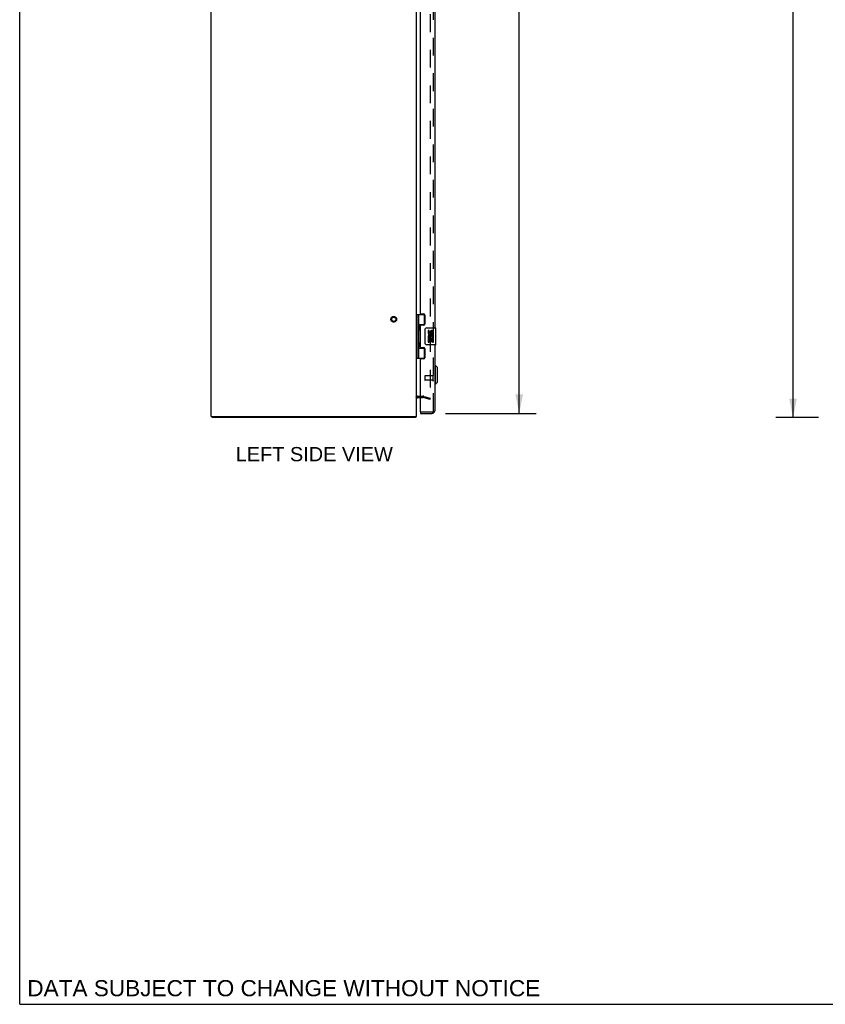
# Model space of a CAD drawing. Header units: inches. Extents: x 0 to 189, y 0 to 122.
# Tile 1 of 13: x 0 to 47, y 0 to 58. Entities that reach past the tile are written whole.
import ezdxf

# ---------------------------------------------------------------- set-up
doc = ezdxf.new("R2010")
doc.units = ezdxf.units.IN
doc.header["$LTSCALE"] = 10.388889
doc.header["$MEASUREMENT"] = 0
doc.linetypes.add('HIDDEN', pattern=[0.2, 0.1, -0.1])
doc.layers.get('0').update_dxf_attribs({"linetype": 'CONTINUOUS'})
for name, color, linetype in [('DEFAULT_2', 8, 'HIDDEN'), ('DIMENSIONS', 7, 'CONTINUOUS'), ('DOOR_ASSEMBLY', 7, 'CONTINUOUS')]:
    doc.layers.add(name, color=color, linetype=linetype)
doc.styles.get("Standard").update_dxf_attribs({"font": 'arial.ttf'})
doc.dimstyles.new('DIMSTYLE_1', dxfattribs={"dimtxt": 0.833333, "dimasz": 1.111111, "dimexe": 0.09, "dimexo": 0.07, "dimgap": 0.0375, "dimtad": 0, "dimtih": 1, "dimtoh": 1, "dimzin": 4, "dimdsep": 46, "dimtxsty": 'Standard', "dimblk": '_FILLED', "dimblk1": '_FILLED', "dimblk2": '_FILLED', "dimcen": 0.09, "dimadec": 3, "dimazin": 1, "dimtfac": 1, "dimtdec": 3, "dimtofl": 0, "dimtmove": 0, "dimatfit": 3, "dimldrblk": '_FILLED', "dimfxl": 0, "dimtolj": 1, "dimtzin": 4, "dimarcsym": 0})

# ---------------------------------------------------------------- blocks, each defined once
blk = doc.blocks.new('_FILLED')
at = {"color": 0, "linetype": 'ByBlock'}
blk.add_solid([(0, 0), (-1, 0.2), (-1, -0.2)], dxfattribs=at)
blk = doc.blocks.new('*D5')
at = {"layer": 'DIMENSIONS', "color": 2, "linetype": 'Continuous'}
for p, q in [((24.885, 94.047), (30.19, 94.047)), ((29.19, 94.047), (29.19, 65.951)), ((29.19, 34.547), (29.19, 63.034)), ((24.885, 34.547), (30.19, 34.547))]:
    blk.add_line(p, q, dxfattribs=at)
at = {"layer": 'DIMENSIONS', "color": 2, "linetype": 'Continuous', "xscale": 1.1111111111, "yscale": 1.1111111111, "zscale": 1.1111111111}
for p, rotation in [((29.19, 94.047), 90), ((29.19, 34.547), 270)]:
    blk.add_blockref('_FILLED', p, dxfattribs=dict(at, rotation=rotation))
at = {"layer": 'DIMENSIONS', "color": 2, "linetype": 'Continuous', "insert": (29.19, 65.534), "char_height": 0.8333, "width": 3.48823, "attachment_point": 2, "line_spacing_factor": 0.9}
blk.add_mtext('59.50\\PDOOR', dxfattribs=at)
blk = doc.blocks.new('*D9')
at = {"layer": 'DIMENSIONS', "color": 2, "linetype": 'Continuous'}
for p, q in [((46.686, 94.297), (44.191, 94.297)), ((45.191, 94.297), (45.191, 65.13)), ((45.191, 34.297), (45.191, 63.464)), ((46.686, 34.297), (44.191, 34.297))]:
    blk.add_line(p, q, dxfattribs=at)
at = {"layer": 'DIMENSIONS', "color": 2, "linetype": 'Continuous', "xscale": 1.1111111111, "yscale": 1.1111111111, "zscale": 1.1111111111}
for p, rotation in [((45.191, 94.297), 90), ((45.191, 34.297), 270)]:
    blk.add_blockref('_FILLED', p, dxfattribs=dict(at, rotation=rotation))
at = {"layer": 'DIMENSIONS', "color": 2, "linetype": 'Continuous', "insert": (45.191, 64.714), "char_height": 0.8333, "width": 2.91202, "attachment_point": 2, "line_spacing_factor": 0.9}
blk.add_mtext('60.00', dxfattribs=at)

msp = doc.modelspace()

# ---------------------------------------------------------------- linework, layer by layer
at = {"color": 7, "linetype": 'Continuous'}
for p, q in [((0, 0), (0, 122.222)), ((11.247, 34.372), (11.247, 34.297)), ((23.121, 34.372), (23.121, 34.297)), ((0, 0), (188.889, 0))]:
    msp.add_line(p, q, dxfattribs=at)
at = {"color": 3, "linetype": 'Continuous'}
for p, q in [((11.184, 34.372), (11.184, 94.222)), ((23.184, 34.372), (23.184, 94.222)), ((23.254, 35.472), (23.427, 35.472)), ((11.184, 34.372), (23.184, 34.372)), ((23.121, 34.297), (11.247, 34.297))]:
    msp.add_line(p, q, dxfattribs=at)
for points in [[(23.133, 34.318), (23.131, 34.314), (23.131, 34.311), (23.13, 34.309), (23.129, 34.307), (23.129, 34.306), (23.128, 34.304), (23.127, 34.302), (23.127, 34.301), (23.126, 34.3), (23.125, 34.299), (23.124, 34.298), (23.124, 34.298), (23.123, 34.297), (23.122, 34.297), (23.121, 34.297)], [(23.142, 34.34), (23.141, 34.339), (23.14, 34.337), (23.139, 34.335), (23.138, 34.333), (23.137, 34.331), (23.136, 34.329), (23.135, 34.326), (23.134, 34.323), (23.133, 34.321), (23.133, 34.318)]]:
    msp.add_lwpolyline(points, dxfattribs=at)
for centre, radius, start, end in [((23.254, 35.402), 0.07, 90, 180), ((23.039, 34.442), 0.145, 315.39862, 331.13155)]:
    msp.add_arc(centre, radius, start, end, dxfattribs=at)
at = {"layer": 'DEFAULT_2', "color": 8, "linetype": 'HIDDEN'}
for p, q in [((23.996, 93.199), (23.996, 35.394)), ((23.254, 35.547), (23.582, 35.547)), ((23.427, 35.472), (23.582, 35.472)), ((23.977, 35.368), (23.593, 35.471)), ((23.612, 35.543), (23.996, 35.44)), ((23.977, 35.368), (23.996, 35.44))]:
    msp.add_line(p, q, dxfattribs=at)
for points in [[(23.977, 35.374), (23.977, 35.374), (23.975, 35.375), (23.972, 35.375)], [(23.996, 35.394), (23.996, 35.392), (23.996, 35.39), (23.995, 35.388), (23.995, 35.386), (23.993, 35.384), (23.992, 35.382), (23.991, 35.38), (23.989, 35.379), (23.987, 35.377), (23.985, 35.376), (23.983, 35.375), (23.981, 35.375), (23.979, 35.375), (23.977, 35.374)]]:
    msp.add_lwpolyline(points, dxfattribs=at)
for radius in [0.164, 0.124]:
    msp.add_circle((21.859, 40.047), radius, dxfattribs=at)
for centre, radius, start, end in [((23.254, 35.402), 0.145, 90, 141.24508), ((23.582, 35.432), 0.115, 75, 90), ((23.582, 35.432), 0.04, 75, 90)]:
    msp.add_arc(centre, radius, start, end, dxfattribs=at)
at = {"layer": 'DOOR_ASSEMBLY', "color": 8, "linetype": 'HIDDEN'}
for p, q in [((24.177, 34.692), (24.177, 93.902)), ((23.677, 36.736), (23.677, 36.508)), ((24.134, 36.746), (23.687, 36.746)), ((24.134, 36.498), (23.687, 36.498)), ((24.134, 36.764), (24.134, 36.48)), ((24.107, 34.622), (23.442, 34.622))]:
    msp.add_line(p, q, dxfattribs=at)
at = {"layer": 'DOOR_ASSEMBLY', "color": 3, "linetype": 'Continuous'}
for p, q in [((24.252, 63.797), (24.252, 39.547)), ((23.427, 40.388), (23.427, 62.955)), ((23.458, 40.357), (23.615, 40.357)), ((23.677, 40.295), (23.677, 39.766)), ((23.427, 38.42), (23.427, 39.673)), ((23.615, 39.704), (23.458, 39.704)), ((23.458, 38.389), (23.615, 38.389)), ((23.677, 38.327), (23.677, 37.798)), ((24.252, 38.547), (24.252, 34.692)), ((23.427, 34.637), (23.427, 37.705)), ((23.615, 37.736), (23.458, 37.736)), ((23.427, 34.547), (24.107, 34.547))]:
    msp.add_line(p, q, dxfattribs=at)
at = {"layer": 'DOOR_ASSEMBLY', "color": 7, "linetype": 'Continuous'}
for p, q in [((23.184, 40.326), (23.669, 40.326)), ((23.223, 37.767), (23.223, 40.326)), ((23.322, 39.63), (23.322, 40.326)), ((23.637, 40.326), (23.637, 39.736)), ((23.322, 39.736), (23.669, 39.736)), ((23.611, 39.727), (23.663, 39.727)), ((23.611, 39.727), (23.611, 39.704)), ((23.322, 38.645), (23.322, 39.448)), ((23.336, 39.447), (23.335, 39.444)), ((23.337, 39.45), (23.336, 39.447)), ((23.337, 39.63), (23.338, 39.626)), ((23.341, 39.458), (23.337, 39.45)), ((23.338, 39.626), (23.346, 39.608)), ((23.339, 39.61), (23.339, 39.609)), ((23.339, 39.609), (23.339, 39.469)), ((23.339, 39.468), (23.339, 39.469)), ((23.343, 39.464), (23.341, 39.458)), ((23.346, 39.473), (23.343, 39.464)), ((23.346, 39.608), (23.347, 39.603)), ((23.347, 39.603), (23.349, 39.599)), ((23.351, 39.483), (23.349, 39.479)), ((23.687, 38.647), (23.687, 39.447)), ((23.787, 39.547), (24.297, 39.547)), ((23.925, 39.393), (23.862, 39.393)), ((23.862, 39.393), (23.862, 39.256)), ((23.925, 39.256), (23.925, 39.393)), ((23.99, 39.319), (23.99, 39.25)), ((24.051, 39.256), (24.051, 39.298)), ((24.114, 39.162), (24.114, 39.298)), ((24.114, 39.162), (24.174, 39.162)), ((24.174, 39.162), (24.174, 39.319)), ((24.312, 38.562), (24.312, 39.532)), ((23.337, 38.645), (23.338, 38.641)), ((23.338, 38.641), (23.346, 38.623)), ((23.339, 38.626), (23.339, 38.625)), ((23.339, 38.625), (23.339, 38.484)), ((23.346, 38.623), (23.347, 38.619)), ((23.347, 38.619), (23.349, 38.615)), ((23.88, 38.931), (23.862, 38.931)), ((23.862, 38.931), (23.862, 38.701)), ((23.862, 38.701), (23.925, 38.701)), ((23.915, 38.931), (23.942, 38.951)), ((23.915, 38.931), (24.174, 38.931)), ((23.925, 38.869), (23.99, 38.869)), ((23.925, 38.701), (23.925, 38.869)), ((23.99, 38.869), (23.99, 38.733)), ((23.99, 38.733), (24.051, 38.733)), ((24.051, 38.869), (24.114, 38.869)), ((24.051, 38.733), (24.051, 38.869)), ((24.106, 38.967), (24.164, 38.942)), ((24.114, 38.701), (24.114, 38.869)), ((24.114, 38.701), (24.174, 38.701)), ((24.174, 38.978), (24.174, 39.031)), ((24.174, 38.701), (24.174, 38.931)), ((23.322, 37.767), (23.322, 38.464)), ((23.322, 38.358), (23.669, 38.358)), ((23.336, 38.462), (23.335, 38.46)), ((23.337, 38.466), (23.336, 38.462)), ((23.341, 38.474), (23.337, 38.466)), ((23.339, 38.484), (23.339, 38.484)), ((23.345, 38.484), (23.341, 38.474)), ((23.347, 38.49), (23.345, 38.484)), ((23.349, 38.495), (23.347, 38.49)), ((23.351, 38.499), (23.349, 38.495)), ((23.611, 38.389), (23.611, 38.367)), ((23.663, 38.367), (23.611, 38.367)), ((23.637, 38.358), (23.637, 37.767)), ((24.297, 38.547), (23.787, 38.547)), ((23.184, 37.767), (23.669, 37.767)), ((24.291, 37.348), (24.252, 37.348)), ((24.409, 37.23), (24.291, 37.348)), ((24.291, 36.246), (24.291, 37.348)), ((24.409, 36.364), (24.409, 37.23)), ((24.409, 36.364), (24.291, 36.246)), ((24.291, 36.246), (24.252, 36.246)), ((23.427, 34.622), (23.442, 34.622)), ((23.427, 34.622), (23.427, 34.547))]:
    msp.add_line(p, q, dxfattribs=at)
for points in [[(23.322, 39.685), (23.322, 39.684), (23.322, 39.683), (23.322, 39.682), (23.322, 39.681), (23.322, 39.68), (23.322, 39.679), (23.322, 39.678), (23.322, 39.677), (23.322, 39.676), (23.323, 39.675), (23.323, 39.674), (23.323, 39.672), (23.323, 39.671), (23.323, 39.67), (23.324, 39.669), (23.324, 39.668), (23.324, 39.667), (23.324, 39.665), (23.325, 39.664), (23.325, 39.663), (23.326, 39.661), (23.326, 39.66), (23.326, 39.659), (23.327, 39.657), (23.327, 39.656), (23.328, 39.654), (23.328, 39.653), (23.329, 39.651), (23.329, 39.65), (23.33, 39.648), (23.33, 39.647)], [(23.33, 39.431), (23.33, 39.43), (23.329, 39.428), (23.329, 39.427), (23.328, 39.425), (23.328, 39.424), (23.327, 39.422), (23.327, 39.421), (23.326, 39.419), (23.326, 39.418), (23.326, 39.417), (23.325, 39.415), (23.325, 39.414), (23.324, 39.413), (23.324, 39.411), (23.324, 39.41), (23.324, 39.409), (23.323, 39.408), (23.323, 39.407), (23.323, 39.406), (23.323, 39.404), (23.323, 39.403), (23.322, 39.402), (23.322, 39.401), (23.322, 39.4), (23.322, 39.399), (23.322, 39.398), (23.322, 39.397), (23.322, 39.396), (23.322, 39.395), (23.322, 39.394), (23.322, 39.393)], [(23.335, 39.634), (23.335, 39.633), (23.337, 39.63)], [(23.349, 39.479), (23.347, 39.475), (23.346, 39.473)], [(23.349, 39.599), (23.351, 39.595), (23.351, 39.593), (23.352, 39.591), (23.353, 39.589), (23.354, 39.587), (23.354, 39.585), (23.355, 39.583), (23.355, 39.581), (23.356, 39.579), (23.357, 39.577), (23.357, 39.576), (23.358, 39.574), (23.358, 39.572), (23.359, 39.571), (23.359, 39.569), (23.36, 39.567), (23.36, 39.566), (23.36, 39.564), (23.361, 39.563), (23.361, 39.561), (23.361, 39.56), (23.361, 39.559), (23.362, 39.557), (23.362, 39.556), (23.362, 39.554), (23.362, 39.553), (23.363, 39.552), (23.363, 39.55), (23.363, 39.549), (23.363, 39.548), (23.363, 39.547), (23.363, 39.545), (23.363, 39.544), (23.363, 39.543), (23.363, 39.542), (23.363, 39.54), (23.363, 39.539), (23.363, 39.538), (23.363, 39.537), (23.363, 39.535), (23.363, 39.534), (23.363, 39.533), (23.363, 39.531), (23.363, 39.53), (23.363, 39.529), (23.363, 39.528), (23.363, 39.526), (23.362, 39.525), (23.362, 39.524), (23.362, 39.522), (23.362, 39.521), (23.361, 39.519), (23.361, 39.518), (23.361, 39.517), (23.361, 39.515), (23.36, 39.514), (23.36, 39.512), (23.36, 39.511), (23.359, 39.509), (23.359, 39.507), (23.358, 39.506), (23.358, 39.504), (23.357, 39.502), (23.357, 39.501), (23.356, 39.499), (23.355, 39.497), (23.355, 39.495), (23.354, 39.493), (23.354, 39.491), (23.353, 39.489), (23.352, 39.487), (23.351, 39.485), (23.351, 39.483)], [(23.687, 39.447), (23.687, 39.453), (23.688, 39.459), (23.689, 39.466), (23.69, 39.472), (23.692, 39.477), (23.694, 39.483)], [(23.322, 38.7), (23.322, 38.699), (23.322, 38.699), (23.322, 38.698), (23.322, 38.697), (23.322, 38.696), (23.322, 38.695), (23.322, 38.694), (23.322, 38.693), (23.322, 38.692), (23.323, 38.69), (23.323, 38.689), (23.323, 38.688), (23.323, 38.687), (23.323, 38.686), (23.324, 38.685), (23.324, 38.684), (23.324, 38.682), (23.324, 38.681), (23.325, 38.68), (23.325, 38.678), (23.326, 38.677), (23.326, 38.676), (23.326, 38.674), (23.327, 38.673), (23.327, 38.672), (23.328, 38.67), (23.328, 38.669), (23.329, 38.667), (23.329, 38.666), (23.33, 38.664), (23.33, 38.663)], [(23.335, 38.65), (23.335, 38.649), (23.337, 38.645)], [(23.349, 38.615), (23.351, 38.611), (23.351, 38.609), (23.352, 38.607), (23.353, 38.605), (23.354, 38.603), (23.354, 38.601), (23.355, 38.599), (23.355, 38.597), (23.356, 38.595), (23.357, 38.593), (23.357, 38.591), (23.358, 38.59), (23.358, 38.588), (23.359, 38.586), (23.359, 38.585), (23.36, 38.583), (23.36, 38.582), (23.36, 38.58), (23.361, 38.579), (23.361, 38.577), (23.361, 38.576), (23.361, 38.574), (23.362, 38.573), (23.362, 38.572), (23.362, 38.57), (23.362, 38.569), (23.363, 38.567), (23.363, 38.566), (23.363, 38.565), (23.363, 38.564), (23.363, 38.562), (23.363, 38.561), (23.363, 38.56), (23.363, 38.559), (23.363, 38.557), (23.363, 38.556), (23.363, 38.555), (23.363, 38.554), (23.363, 38.552), (23.363, 38.551), (23.363, 38.55), (23.363, 38.548), (23.363, 38.547), (23.363, 38.546), (23.363, 38.545), (23.363, 38.543), (23.363, 38.542), (23.362, 38.541), (23.362, 38.539), (23.362, 38.538), (23.362, 38.537), (23.361, 38.535), (23.361, 38.534), (23.361, 38.532), (23.361, 38.531), (23.36, 38.529), (23.36, 38.528), (23.36, 38.526), (23.359, 38.525), (23.359, 38.523), (23.358, 38.521), (23.358, 38.52), (23.357, 38.518), (23.357, 38.516), (23.356, 38.514), (23.355, 38.513), (23.355, 38.511), (23.354, 38.509), (23.354, 38.507), (23.353, 38.505), (23.352, 38.503), (23.351, 38.501), (23.351, 38.499)], [(23.694, 38.611), (23.692, 38.616), (23.69, 38.622), (23.689, 38.628), (23.688, 38.634), (23.687, 38.641), (23.687, 38.647)], [(23.33, 38.447), (23.33, 38.445), (23.329, 38.444), (23.329, 38.442), (23.328, 38.441), (23.328, 38.439), (23.327, 38.438), (23.327, 38.436), (23.326, 38.435), (23.326, 38.434), (23.326, 38.432), (23.325, 38.431), (23.325, 38.43), (23.324, 38.428), (23.324, 38.427), (23.324, 38.426), (23.324, 38.425), (23.323, 38.424), (23.323, 38.422), (23.323, 38.421), (23.323, 38.42), (23.323, 38.419), (23.322, 38.418), (23.322, 38.417), (23.322, 38.416), (23.322, 38.415), (23.322, 38.414), (23.322, 38.413), (23.322, 38.412), (23.322, 38.411), (23.322, 38.41), (23.322, 38.409)]]:
    msp.add_lwpolyline(points, dxfattribs=at)
at = {"layer": 'DOOR_ASSEMBLY', "color": 3, "linetype": 'Continuous'}
for centre, radius, start, end in [((23.458, 40.388), 0.031, 180, 270), ((23.615, 40.295), 0.062, 0, 90), ((23.615, 39.766), 0.062, 270, 360), ((23.458, 39.673), 0.031, 90, 180), ((23.458, 38.42), 0.031, 180, 270), ((23.615, 38.327), 0.062, 0, 90), ((23.458, 37.705), 0.031, 90, 180), ((23.615, 37.798), 0.062, 270, 360), ((23.442, 34.637), 0.015, 180, 270), ((24.107, 34.692), 0.145, 270, 360)]:
    msp.add_arc(centre, radius, start, end, dxfattribs=at)
at = {"layer": 'DOOR_ASSEMBLY', "color": 7, "linetype": 'Continuous'}
for centre, radius, start, end in [((23.249, 39.609), 0.09, 0.67198, 35.46821), ((23.249, 39.469), 0.09, 324.53179, 359.32802), ((23.787, 39.447), 0.1, 90, 158.79459), ((23.957, 39.256), 0.0943, 180, 360), ((24.019, 39.005), 0.157, 9.70314, 161.87913), ((23.957, 39.256), 0.0314, 180, 261.22946), ((23.956, 39.261), 0.0362, 263.42855, 341.76278), ((24.082, 39.298), 0.0943, 71.72667, 167.43379), ((24.082, 39.298), 0.0314, 0, 180.04847), ((24.082, 39.298), 0.0943, 12.54017, 71.70103), ((24.297, 39.532), 0.015, 0, 90), ((23.249, 38.625), 0.09, 0.67198, 35.46821), ((23.787, 38.647), 0.1, 201.20502, 270), ((24.016, 39.005), 0.154, 161.41988, 206.19629), ((24.019, 39.005), 0.157, 205.73705, 207.8532), ((24.019, 39.005), 0.0943, 336.59665, 215.11217), ((24.019, 39.005), 0.157, 336.59665, 350.29686), ((23.249, 38.485), 0.09, 324.53179, 359.32802), ((24.297, 38.562), 0.015, 270, 360)]:
    msp.add_arc(centre, radius, start, end, dxfattribs=at)
at = {"layer": 'DOOR_ASSEMBLY', "color": 8, "linetype": 'HIDDEN'}
for centre, radius, start, end in [((23.687, 36.736), 0.01, 90, 180), ((23.687, 36.508), 0.01, 180, 270), ((24.155, 36.764), 0.0215, 0, 180), ((24.155, 36.48), 0.0215, 180, 360), ((24.107, 34.692), 0.07, 270, 360)]:
    msp.add_arc(centre, radius, start, end, dxfattribs=at)
at = {"layer": 'DOOR_ASSEMBLY', "color": 7, "linetype": 'Continuous'}
for centre in [(23.417, 39.539), (23.417, 38.555)]:
    msp.add_ellipse(centre, major_axis=(0, 0.188), ratio=0.57735, start_param=1.066602, end_param=2.074991, dxfattribs=at)

# ---------------------------------------------------------------- texts
at = {"layer": 'DIMENSIONS', "color": 2, "linetype": 'Continuous', "attachment_point": 2, "line_spacing_factor": 0.9}
for s, insert, char_height, width in [('LEFT SIDE VIEW', (17.214, 32.58), 0.83333, 9.16357), ('DATA SUBJECT TO CHANGE WITHOUT NOTICE', (15.433, 1.415), 0.94444, 29.92028)]:
    msp.add_mtext(s, dxfattribs=dict(at, insert=insert, char_height=char_height, width=width))

# ---------------------------------------------------------------- dimensions: what is measured, and where the dimension line sits
at = {"layer": 'DIMENSIONS', "color": 2, "linetype": 'Continuous'}
dim = msp.add_linear_dim(base=(29.19, 94.047), p1=(24.815, 34.547), p2=(24.815, 94.047), angle=90, text='<>\\PDOOR', dimstyle='DIMSTYLE_1', dxfattribs=at)
dim.commit()
dim.dimension.update_dxf_attribs({"geometry": '*D5', "text_midpoint": (29.19, 64.493), "dimtype": 160})
dim = msp.add_linear_dim(base=(45.191, 34.297), p1=(46.756, 94.297), p2=(46.756, 34.297), angle=270, dimstyle='DIMSTYLE_1', dxfattribs=at)
dim.commit()
dim.dimension.update_dxf_attribs({"geometry": '*D9', "text_midpoint": (45.185, 64.292), "dimtype": 160})

doc.saveas('drawing.dxf')
